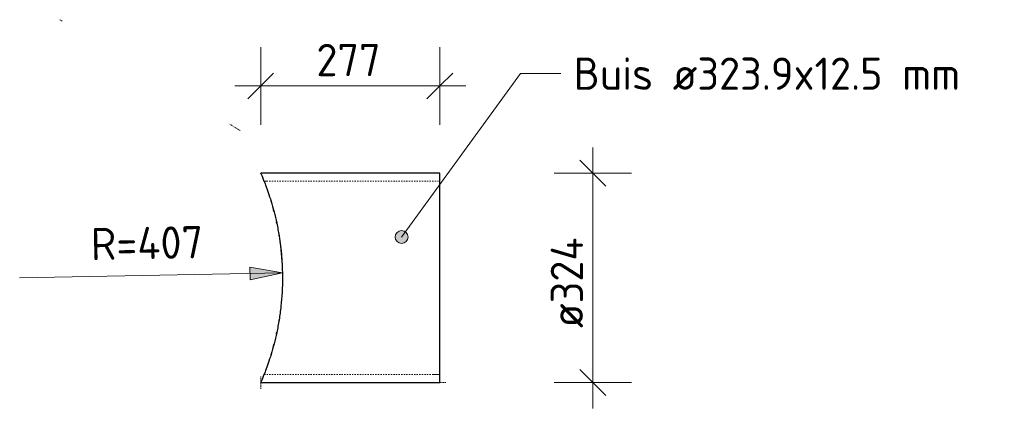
# Model space of a CAD drawing. Header units: millimetres. Extents: x -51780 to -20756, y -103 to 141413.
# Tile 1 of 11: x -49339 to -47816, y 1058 to 1660. Entities that reach past the tile are written whole.
import ezdxf

# ---------------------------------------------------------------- set-up
doc = ezdxf.new("R2010")
doc.units = ezdxf.units.MM
doc.linetypes.add('Hhidden', pattern=[2.5, 1.5, -1])
doc.linetypes.add('XX-HIDDEN', pattern=[4, 2, -2])
for name, color, linetype, lineweight in [('N-CO-BC-BETONVORM-G-1', 50, 'XX-HIDDEN', 18), ('N-CO-BC-BETONVORM-GN', 10, 'XX-HIDDEN', 18), ('N-CO-SC-STAALVORM-G', 10, 'Continuous', 25), ('X-XX-AL-CONSTRUCTIELIJN-G-1', 7, 'Hhidden', 13), ('X-XX-AL-M', 7, 'Continuous', 18), ('X-XX-AL-M-20', 7, 'Continuous', 18), ('X-XX-AL-T25-1', 7, 'Continuous', 13), ('X_XX_AL_DETAIL1_G', 7, 'Continuous', 13)]:
    doc.layers.add(name, color=color, linetype=linetype, lineweight=lineweight)
doc.styles.add('NLCS-ISO', font='NLCS-ISO.ttf', dxfattribs={"height": 50})
doc.dimstyles.new('2_5_NLCS_diagonal', dxfattribs={"dimscale": 304.8, "dimtxt": 50.137748, "dimasz": 0.131234, "dimexe": 0.19685, "dimexo": 0.0625, "dimgap": 0, "dimtad": 1, "dimdec": 0, "dimzin": 0, "dimdsep": 46, "dimtxsty": 'NLCS-ISO', "dimblk1": 'OBLIQUE', "dimblk2": 'OBLIQUE', "dimsah": 1, "dimcen": 0.09, "dimdle": 0.131234, "dimazin": 0, "dimtfac": 1, "dimtdec": 4, "dimtix": 1, "dimtmove": 0, "dimatfit": 3, "dimfxl": 0.19685, "dimfxlon": 1, "dimtvp": 1, "dimtolj": 1, "dimtzin": 0, "dimarcsym": 2})
doc.dimstyles.new('2_5mm_NLCS_arrow_fill', dxfattribs={"dimscale": 304.8, "dimtxt": 50.137748, "dimasz": 0.164042, "dimexe": 0.15748, "dimexo": 0, "dimgap": 0.032808, "dimtad": 1, "dimjust": 3, "dimdec": 0, "dimzin": 0, "dimdsep": 46, "dimtxsty": 'NLCS-ISO', "dimsah": 1, "dimcen": 0.09, "dimazin": 0, "dimtfac": 1, "dimtdec": 4, "dimtix": 1, "dimtmove": 0, "dimatfit": 2, "dimfxl": 1, "dimtvp": 1, "dimtolj": 1, "dimtzin": 0, "dimarcsym": 2})

# ---------------------------------------------------------------- blocks, each defined once
blk = doc.blocks.new('NLI_Balk_Buis - ø323_9_12_5-3581718-Zijaanzicht geleidewerk enkel Copy 1')
at = {"layer": 'N-CO-BC-BETONVORM-GN'}
for p, q in [((-100467.7, 1409.4), (-100195.7, 1409.4)), ((-100467.7, 1110.5), (-100195.7, 1110.5))]:
    blk.add_line(p, q, dxfattribs=at)
blk = doc.blocks.new('DIMBLOCK6-Zijaanzicht geleidewerk enkel Copy 1')
at = {"layer": 'X-XX-AL-M-20'}
for p, q in [((-48966.4, 1497), (-48966.4, 1617)), ((-48689.3, 1497), (-48689.3, 1617)), ((-48966.4, 1557), (-48946.4, 1577)), ((-48689.3, 1557), (-48669.3, 1577)), ((-49006.4, 1557), (-48649.3, 1557)), ((-48966.4, 1557), (-48986.4, 1537)), ((-48966.4, 1557), (-48966.4, 1497)), ((-48689.3, 1557), (-48709.3, 1537)), ((-48689.3, 1557), (-48689.3, 1497))]:
    blk.add_line(p, q, dxfattribs=at)
at = {"layer": 'X-XX-AL-M-20', "color": 0, "insert": (-48880.3, 1622.1), "char_height": 50, "width": 126.007, "attachment_point": 1, "line_spacing_factor": 1.135194, "style": 'NLCS-ISO'}
blk.add_mtext('277', dxfattribs=at)
blk = doc.blocks.new('_Oblique')
at = {"color": 0, "linetype": 'ByBlock', "lineweight": -2}
blk.add_line((-0.5, -0.5), (0.5, 0.5), dxfattribs=at)
blk = doc.blocks.new('DIMBLOCK7-Zijaanzicht geleidewerk enkel Copy 1')
at = {"layer": 'X-XX-AL-M-20'}
for p, q in [((-48452.7, 1058), (-48452.7, 1461.9)), ((-48452.7, 1421.9), (-48472.7, 1441.9)), ((-48512.7, 1421.9), (-48392.7, 1421.9)), ((-48452.7, 1421.9), (-48512.7, 1421.9)), ((-48452.7, 1421.9), (-48432.7, 1401.9)), ((-48452.7, 1098), (-48472.7, 1118)), ((-48512.7, 1098), (-48392.7, 1098)), ((-48452.7, 1098), (-48512.7, 1098)), ((-48452.7, 1098), (-48432.7, 1078))]:
    blk.add_line(p, q, dxfattribs=at)
at = {"layer": 'X-XX-AL-M-20', "color": 0, "insert": (-48517.8, 1182.4), "char_height": 50, "width": 186.172, "attachment_point": 1, "rotation": 90, "line_spacing_factor": 1.135194, "style": 'NLCS-ISO'}
blk.add_mtext('ø324', dxfattribs=at)
blk = doc.blocks.new('DIMBLOCK8-Zijaanzicht geleidewerk enkel Copy 1')
at = {"layer": 'X-XX-AL-M-20'}
blk.add_hatch(color=256, dxfattribs=at).paths.add_polyline_path([(-48932.8, 1267.6), (-48983, 1276.7), (-48982.6, 1256.7)], flags=0)
for p, q in [((-49339.3, 1260), (-48932.8, 1267.6)), ((-48932.8, 1267.6), (-48983, 1276.7)), ((-48983, 1276.7), (-48982.6, 1256.7)), ((-48982.6, 1256.7), (-48932.8, 1267.6))]:
    blk.add_line(p, q, dxfattribs=at)
blk.add_arc((-49339.3, 1260), 406.5, 354.3118, 7.8429, dxfattribs=at)
at = {"layer": 'X-XX-AL-M-20', "color": 0, "insert": (-49229.7, 1337.2), "char_height": 50, "width": 221.363, "attachment_point": 1, "rotation": 1.0773, "line_spacing_factor": 1.135194, "style": 'NLCS-ISO'}
blk.add_mtext('R=407', dxfattribs=at)

msp = doc.modelspace()

# ---------------------------------------------------------------- hatches: boundary and pattern name
at = {"layer": 'X-XX-AL-T25-1'}
h = msp.add_hatch(color=256, dxfattribs=at)
edge = h.paths.add_edge_path(flags=0)
edge.add_arc((-48748.5, 1323.2), 10, 0, 360)

# ---------------------------------------------------------------- linework, layer by layer
at = {"layer": 'N-CO-BC-BETONVORM-GN'}
for points in [[(-48961.2, 1409.4), (-48961.2, 1409.4), (-48961, 1408.9), (-48960.6, 1407.9)], [(-48960.6, 1407.9), (-48961, 1408.9), (-48961.2, 1409.4), (-48961.2, 1409.4)], [(-48960.6, 1112.1), (-48961, 1111.1), (-48961.2, 1110.5), (-48961.2, 1110.5)], [(-48961.2, 1110.5), (-48961.2, 1110.5), (-48961, 1111.1), (-48960.6, 1112.1)]]:
    msp.add_open_spline(points, degree=3, dxfattribs=at)
at = {"layer": 'N-CO-SC-STAALVORM-G'}
for p, q in [((-48689.3, 1421.9), (-48966.4, 1421.9)), ((-48689.3, 1409.5), (-48689.3, 1421.9)), ((-48689.3, 1260), (-48689.3, 1409.4)), ((-48689.3, 1110.6), (-48689.3, 1260)), ((-48966.4, 1098), (-48689.3, 1098)), ((-48689.3, 1098), (-48689.3, 1110.5))]:
    msp.add_line(p, q, dxfattribs=at)
for points, knots in [([(-48966.2, 1421.6), (-48966.5, 1422.1), (-48966.5, 1422.1), (-48965.1, 1419), (-48963.1, 1414.3), (-48961.7, 1410.7), (-48961.4, 1409.8)], [0.4782609, 0.4782609, 0.4782609, 0.4782609, 0.5217391, 0.5652174, 0.6086957, 0.623359, 0.623359, 0.623359, 0.623359]), ([(-48961.3, 1409.7), (-48960.6, 1407.9), (-48958.6, 1402.7), (-48954.9, 1392.6), (-48950.4, 1378.7), (-48945.8, 1362.7), (-48941.5, 1344.7), (-48937.2, 1321.9), (-48933.7, 1293.5), (-48932.8, 1271.2), (-48932.8, 1260)], [0.6237425, 0.6237425, 0.6237425, 0.6237425, 0.6521739, 0.6956522, 0.7391304, 0.7826087, 0.826087, 0.8695652, 0.9347826, 1, 1, 1, 1]), ([(-48932.8, 1260), (-48932.8, 1245.1), (-48934, 1222.8), (-48937.8, 1194.8), (-48941.5, 1175.3), (-48945.8, 1157.3), (-48950.4, 1141.3), (-48954.9, 1127.4), (-48958.6, 1117.3), (-48960.6, 1112.1), (-48961.3, 1110.3)], [0, 0, 0, 0, 0.0869565, 0.1304348, 0.173913, 0.2173913, 0.2608696, 0.3043478, 0.3478261, 0.3762575, 0.3762575, 0.3762575, 0.3762575]), ([(-48961.4, 1110.2), (-48961.7, 1109.3), (-48963.1, 1105.7), (-48965.1, 1101), (-48966.5, 1097.9), (-48966.5, 1097.9), (-48966.2, 1098.4)], [0.376641, 0.376641, 0.376641, 0.376641, 0.3913043, 0.4347826, 0.4782609, 0.5217391, 0.5217391, 0.5217391, 0.5217391])]:
    msp.add_open_spline(points, degree=3, knots=knots, dxfattribs=at)
for points in [[(-48950.2, 1377.9), (-48950.4, 1378.6), (-48950.6, 1379.3), (-48950.8, 1379.9)], [(-48950.8, 1379.9), (-48950.6, 1379.3), (-48950.4, 1378.6), (-48950.2, 1377.9)], [(-48945.7, 1361.9), (-48946, 1362.8), (-48946.2, 1363.6), (-48946.4, 1364.5)], [(-48946.4, 1364.5), (-48946.2, 1363.6), (-48946, 1362.8), (-48945.7, 1361.9)], [(-48941.6, 1344.2), (-48941.7, 1345), (-48941.9, 1345.7), (-48942.1, 1346.5)], [(-48942.1, 1346.5), (-48941.9, 1345.8), (-48941.7, 1345), (-48941.6, 1344.2)], [(-48938, 1324.9), (-48938, 1325.3), (-48938.1, 1325.6), (-48938.1, 1326)], [(-48938.1, 1326), (-48938.1, 1325.6), (-48938, 1325.3), (-48938, 1324.9)], [(-48938, 1195.1), (-48938, 1194.7), (-48938.1, 1194.4), (-48938.1, 1194)], [(-48938.1, 1194), (-48938.1, 1194.4), (-48938, 1194.7), (-48938, 1195.1)], [(-48941.6, 1175.8), (-48941.7, 1175), (-48941.9, 1174.2), (-48942.1, 1173.5)], [(-48942.1, 1173.5), (-48941.9, 1174.3), (-48941.7, 1175), (-48941.6, 1175.8)], [(-48945.7, 1158.1), (-48946, 1157.2), (-48946.2, 1156.4), (-48946.4, 1155.5)], [(-48946.4, 1155.5), (-48946.2, 1156.4), (-48946, 1157.2), (-48945.7, 1158.1)], [(-48950.2, 1142.1), (-48950.4, 1141.4), (-48950.6, 1140.7), (-48950.8, 1140.1)], [(-48950.8, 1140.1), (-48950.6, 1140.7), (-48950.4, 1141.4), (-48950.2, 1142.1)]]:
    msp.add_open_spline(points, degree=3, dxfattribs=at)
at = {"layer": 'X-XX-AL-CONSTRUCTIELIJN-G-1'}
for p, q in [((-49277.1, 1659.5), (-49273.3, 1657.2)), ((-49014.4, 1497.9), (-48997.4, 1487.4)), ((-48966.4, 1088.1), (-48966.4, 1108.1)), ((-48699.3, 1098), (-48679.3, 1098))]:
    msp.add_line(p, q, dxfattribs=at)
at = {"layer": 'X-XX-AL-T25-1'}
for p, q in [((-48748.5, 1323.2), (-48564.5, 1576)), ((-48564.5, 1576), (-48502.4, 1576))]:
    msp.add_line(p, q, dxfattribs=at)
msp.add_circle((-48748.5, 1323.2), 10, dxfattribs=at)
at = {"layer": 'X_XX_AL_DETAIL1_G'}
for p, q in [((-48966.4, 1421.9), (-48946.4, 1421.9)), ((-48689.3, 1421.9), (-48689.3, 1409.4)), ((-48961.2, 1409.4), (-48956.2, 1409.4)), ((-48689.3, 1110.5), (-48699.3, 1110.5))]:
    msp.add_line(p, q, dxfattribs=at)

# ---------------------------------------------------------------- block references
at = {"layer": 'N-CO-BC-BETONVORM-G-1'}
msp.add_blockref('NLI_Balk_Buis - ø323_9_12_5-3581718-Zijaanzicht geleidewerk enkel Copy 1', (51506.5, 0), dxfattribs=at)

# ---------------------------------------------------------------- texts
at = {"layer": 'X-XX-AL-T25-1', "insert": (-48482.4, 1601), "char_height": 50, "width": 760, "attachment_point": 1, "style": 'NLCS-ISO'}
msp.add_mtext('Buis ø323.9x12.5 mm', dxfattribs=at)

# ---------------------------------------------------------------- dimensions: what is measured, and where the dimension line sits
at = {"layer": 'X-XX-AL-M'}
dim = msp.add_linear_dim(base=(-48689.3, 1557), p1=(-48966.4, 1497), p2=(-48689.3, 1497), dimstyle='2_5_NLCS_diagonal', override={"dimpost": '<>', "dimfxl": 277.152233}, dxfattribs=at)
dim.commit()
dim.dimension.update_dxf_attribs({"geometry": 'DIMBLOCK6-Zijaanzicht geleidewerk enkel Copy 1', "text_midpoint": (-48827.8, 1582)})
dim = msp.add_linear_dim(base=(-48452.7, 1421.9), p1=(-48512.7, 1098), p2=(-48512.7, 1421.9), angle=90, text='ø324', dimstyle='2_5_NLCS_diagonal', override={"dimpost": '<>', "dimfxl": 323.9}, dxfattribs=at)
dim.commit()
dim.dimension.update_dxf_attribs({"geometry": 'DIMBLOCK7-Zijaanzicht geleidewerk enkel Copy 1', "text_midpoint": (-48477.7, 1260)})
dim = msp.add_radius_dim(center=(-49339.2517, 1260), mpoint=(-48932.8236, 1267.6429), dimstyle='2_5mm_NLCS_arrow_fill', override={"dimpost": 'R=<>'}, dxfattribs=at)
dim.commit()
dim.dimension.update_dxf_attribs({"geometry": 'DIMBLOCK8-Zijaanzicht geleidewerk enkel Copy 1', "text_midpoint": (-49161.6913, 1298.3452)})

doc.saveas('drawing.dxf')
